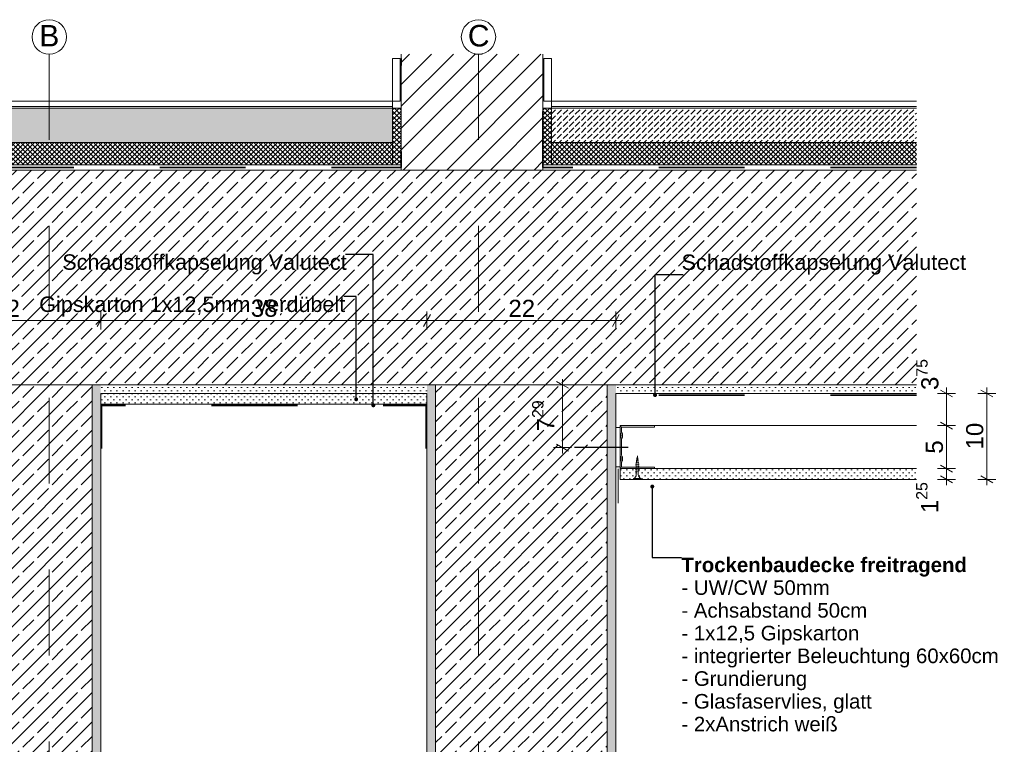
# Model space of a CAD drawing. Header units: metres. Extents: x 0 to 114, y 1 to 7.
# Tile 12 of 50: x 3.518 to 4.665, y 1.947 to 2.79. Entities that reach past the tile are written whole.
import ezdxf

# ---------------------------------------------------------------- set-up
doc = ezdxf.new("R2010")
doc.units = ezdxf.units.M
doc.header["$MEASUREMENT"] = 0
for name, pattern in [('Achse', [0.04, 0.02, -0.01, 0, -0.01]), ('Strichlinie eng', [0.023, 0.015, -0.008]), ('Wipeout_Contour', [1, 0, -1])]:
    doc.linetypes.add(name, pattern=pattern)
for name, color, linetype in [('152 - Bemaßung_ Beschriftung.Ausbau', 7, 'Continuous'), ('301 - Elemente.Linie', 7, 'Continuous'), ('603 - Struktur.Bodenplatte_ Decke Roh', 7, 'Continuous'), ('605 - Struktur.Wand Innen', 7, 'Continuous'), ('608 - Struktur.Träger', 7, 'Continuous'), ('650 - Abdeckung.Fußboden Aufbau', 7, 'Continuous'), ('653 - Abdeckung.TB Verkofferung', 7, 'Continuous'), ('Neubau_301 - Elemente.Linie', 7, 'Continuous'), ('Neubau_651 - Abdeckung.Decke abgehängt_ bekleidet', 7, 'Continuous'), ('Neubau_653 - Abdeckung.TB Verkofferung', 7, 'Continuous'), ('Neubau_660 - Unterkonstruktion.Trockenbau', 7, 'Continuous')]:
    doc.layers.add(name, color=color, linetype=linetype)
doc.styles.add('ERSTELLTER_STIL_1', font='txt')
doc.styles.add('ERSTELLTER_STIL_2', font='txt')
doc.dimstyles.new('ERSTELLTER_STIL__1', dxfattribs={"dimtxt": 0.02, "dimasz": 0.01064, "dimexe": 0.18, "dimexo": 0.0625, "dimgap": 0, "dimtad": 1, "dimtih": 1, "dimtoh": 1, "dimzin": 0, "dimdsep": 46, "dimtxsty": 'ERSTELLTER_STIL_1', "dimblk": 'ARROWHEAD_2', "dimblk1": 'ARROWHEAD_2', "dimblk2": 'ARROWHEAD_2', "dimcen": 0.09, "dimse1": 1, "dimse2": 1, "dimclrd": 7, "dimclre": 7, "dimclrt": 7, "dimazin": 0, "dimtfac": 1, "dimtdec": 4, "dimtmove": 0, "dimatfit": 3, "dimfxl": 1, "dimtolj": 1, "dimtzin": 0, "dimarcsym": 0})
doc.dimstyles.new('ERSTELLTER_STIL__2', dxfattribs={"dimtxt": 0.02, "dimasz": 0.01064, "dimexe": 0.18, "dimexo": 0.0625, "dimgap": 0, "dimtad": 1, "dimzin": 0, "dimdsep": 46, "dimtxsty": 'ERSTELLTER_STIL_1', "dimblk": 'ARROWHEAD_2', "dimblk1": 'ARROWHEAD_2', "dimblk2": 'ARROWHEAD_2', "dimcen": 0.09, "dimse1": 1, "dimse2": 1, "dimclrd": 7, "dimclre": 7, "dimclrt": 7, "dimazin": 0, "dimtfac": 1, "dimtdec": 4, "dimtmove": 0, "dimatfit": 3, "dimfxl": 1, "dimtolj": 1, "dimtzin": 0, "dimarcsym": 0})
doc.dimstyles.new('ERSTELLTER_STIL__3', dxfattribs={"dimtxt": 0.18, "dimasz": 0.00912, "dimexe": 0.18, "dimexo": 0.0625, "dimgap": 0, "dimtad": 0, "dimtih": 1, "dimtoh": 1, "dimdec": 4, "dimzin": 0, "dimdsep": 46, "dimcen": 0.09, "dimadec": 0, "dimazin": 0, "dimtfac": 1, "dimtdec": 4, "dimtmove": 0, "dimatfit": 3, "dimldrblk": 'ARROWHEAD_11', "dimfxl": 1, "dimtolj": 1, "dimtzin": 0, "dimarcsym": 0})
pattern_1 = [(45, (0, 0), (-0.002828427, 0.002828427), []), (135, (0, 0), (0.002828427, 0.002828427), [])]
pattern_2 = [(45, (0, 0), (-0.003535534, 0.003535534), [0, -0.005])]
pattern_3 = [(45, (0, 0), (-0.01697056, 0.01697056), []), (45, (-0.008485, 0.008485), (-0.01697056, 0.01697056), [0.018, -0.006])]
pattern_4 = [(45, (0, 0), (-0.007071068, 0.007071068), [0.0075, -0.0025]), (45, (3e-18, 0.007071), (-0.007071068, 0.007071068), [0.0075, -0.0025])]

# ---------------------------------------------------------------- blocks, each defined once
blk = doc.blocks.new('*D52')
at = {"layer": '152 - Bemaßung_ Beschriftung.Ausbau', "color": 7, "linetype": 'Continuous', "lineweight": 5}
for p, q in [((3.3961, 2.447), (3.388, 2.433)), ((3.3921, 2.4295), (3.3921, 2.4505)), ((3.6161, 2.447), (3.608, 2.433)), ((3.6121, 2.4295), (3.6121, 2.4505)), ((3.3852, 2.44), (3.3921, 2.44)), ((3.3921, 2.44), (3.6121, 2.44))]:
    blk.add_line(p, q, dxfattribs=at)
at = {"color": 254, "linetype": 'Wipeout_Contour', "lineweight": 0, "ltscale": 17.214507}
blk.add_wipeout([(3.4831, 2.4403), (3.521, 2.4403), (3.521, 2.4677), (3.4831, 2.4677)], dxfattribs=at).dxf.layer = '152 - Bemaßung_ Beschriftung.Ausbau'
at = {"layer": '152 - Bemaßung_ Beschriftung.Ausbau', "color": 7, "lineweight": 5, "insert": (3.4869, 2.444), "char_height": 0.02, "attachment_point": 7, "style": 'ERSTELLTER_STIL_1'}
blk.add_mtext('\\A1;{\\pql;\\fArial|b0|i0|c0|p38;22}', dxfattribs=at)
blk = doc.blocks.new('ARROWHEAD_2')
at = {"color": 0, "linetype": 'Continuous', "lineweight": 0}
for p, q in [((0, 0), (-1, 0)), ((-0.38, -0.66), (0.38, 0.66))]:
    blk.add_line(p, q, dxfattribs=at)
blk = doc.blocks.new('*D53')
at = {"layer": '152 - Bemaßung_ Beschriftung.Ausbau', "color": 7, "linetype": 'Continuous', "lineweight": 5}
for p, q in [((3.6161, 2.447), (3.608, 2.433)), ((3.6121, 2.4295), (3.6121, 2.4505)), ((3.9961, 2.447), (3.988, 2.433)), ((3.9921, 2.4295), (3.9921, 2.4505)), ((3.6121, 2.44), (3.9921, 2.44))]:
    blk.add_line(p, q, dxfattribs=at)
at = {"color": 254, "linetype": 'Wipeout_Contour', "lineweight": 0, "ltscale": 18.204672}
blk.add_wipeout([(3.7831, 2.4403), (3.821, 2.4403), (3.821, 2.4677), (3.7831, 2.4677)], dxfattribs=at).dxf.layer = '152 - Bemaßung_ Beschriftung.Ausbau'
at = {"layer": '152 - Bemaßung_ Beschriftung.Ausbau', "color": 7, "lineweight": 5, "insert": (3.7869, 2.444), "char_height": 0.02, "attachment_point": 7, "style": 'ERSTELLTER_STIL_1'}
blk.add_mtext('\\A1;{\\pql;\\fArial|b0|i0|c0|p38;38}', dxfattribs=at)
blk = doc.blocks.new('*D54')
at = {"layer": '152 - Bemaßung_ Beschriftung.Ausbau', "color": 7, "linetype": 'Continuous', "lineweight": 5}
for p, q in [((3.9961, 2.447), (3.988, 2.433)), ((3.9921, 2.4295), (3.9921, 2.4505)), ((4.208, 2.433), (4.2161, 2.447)), ((4.2121, 2.4295), (4.2121, 2.4505)), ((3.9921, 2.44), (4.2121, 2.44)), ((4.2121, 2.44), (4.2189, 2.44))]:
    blk.add_line(p, q, dxfattribs=at)
at = {"color": 254, "linetype": 'Wipeout_Contour', "lineweight": 0, "ltscale": 19.218759}
blk.add_wipeout([(4.0831, 2.4403), (4.121, 2.4403), (4.121, 2.4677), (4.0831, 2.4677)], dxfattribs=at).dxf.layer = '152 - Bemaßung_ Beschriftung.Ausbau'
at = {"layer": '152 - Bemaßung_ Beschriftung.Ausbau', "color": 7, "lineweight": 5, "insert": (4.0869, 2.444), "char_height": 0.02, "attachment_point": 7, "style": 'ERSTELLTER_STIL_1'}
blk.add_mtext('\\A1;{\\pql;\\fArial|b0|i0|c0|p38;22}', dxfattribs=at)
blk = doc.blocks.new('*D55')
at = {"layer": '152 - Bemaßung_ Beschriftung.Ausbau', "color": 7, "linetype": 'Continuous', "lineweight": 5}
for p, q in [((4.5903, 2.2715), (4.6043, 2.2635)), ((4.6078, 2.2675), (4.5868, 2.2675)), ((4.5973, 2.255), (4.5973, 2.2675)), ((4.6078, 2.255), (4.5868, 2.255)), ((4.5903, 2.259), (4.6043, 2.251)), ((4.5973, 2.2482), (4.5973, 2.255))]:
    blk.add_line(p, q, dxfattribs=at)
at = {"layer": '152 - Bemaßung_ Beschriftung.Ausbau', "color": 7, "lineweight": 5, "insert": (4.5935, 2.2157), "char_height": 0.02, "attachment_point": 7, "rotation": 90, "style": 'ERSTELLTER_STIL_1'}
blk.add_mtext('\\A1;{\\pql;\\fArial|b0|i0|c0|p38;1\\fArial|b0|i0|c0|p38;\\A1{\\H.66x;\\S25^  ;}}', dxfattribs=at)
blk = doc.blocks.new('*D56')
at = {"layer": '152 - Bemaßung_ Beschriftung.Ausbau', "color": 7, "linetype": 'Continuous', "lineweight": 5}
for p, q in [((4.6078, 2.3175), (4.5868, 2.3175)), ((4.5903, 2.3215), (4.6043, 2.3135)), ((4.5973, 2.2675), (4.5973, 2.3175)), ((4.5903, 2.2715), (4.6043, 2.2635)), ((4.6078, 2.2675), (4.5868, 2.2675))]:
    blk.add_line(p, q, dxfattribs=at)
at = {"layer": '152 - Bemaßung_ Beschriftung.Ausbau', "color": 7, "lineweight": 5, "insert": (4.5933, 2.2849), "char_height": 0.02, "attachment_point": 7, "rotation": 90, "style": 'ERSTELLTER_STIL_1'}
blk.add_mtext('\\A1;{\\pql;\\fArial|b0|i0|c0|p38;5}', dxfattribs=at)
blk = doc.blocks.new('*D57')
at = {"layer": '152 - Bemaßung_ Beschriftung.Ausbau', "color": 7, "linetype": 'Continuous', "lineweight": 5}
for p, q in [((4.6078, 2.355), (4.5868, 2.355)), ((4.6043, 2.351), (4.5903, 2.359)), ((4.5973, 2.355), (4.5973, 2.3618)), ((4.5973, 2.3175), (4.5973, 2.355)), ((4.6078, 2.3175), (4.5868, 2.3175)), ((4.5903, 2.3215), (4.6043, 2.3135))]:
    blk.add_line(p, q, dxfattribs=at)
at = {"layer": '152 - Bemaßung_ Beschriftung.Ausbau', "color": 7, "lineweight": 5, "insert": (4.5936, 2.359), "char_height": 0.02, "attachment_point": 7, "rotation": 90, "style": 'ERSTELLTER_STIL_1'}
blk.add_mtext('\\A1;{\\pql;\\fArial|b0|i0|c0|p38;3\\fArial|b0|i0|c0|p38;\\A1{\\H.66x;\\S75^  ;}}', dxfattribs=at)
blk = doc.blocks.new('*D58')
at = {"layer": '152 - Bemaßung_ Beschriftung.Ausbau', "color": 7, "linetype": 'Continuous', "lineweight": 5}
for p, q in [((4.6548, 2.355), (4.6338, 2.355)), ((4.6513, 2.351), (4.6373, 2.359)), ((4.6443, 2.355), (4.6443, 2.3618)), ((4.6443, 2.255), (4.6443, 2.355)), ((4.6548, 2.255), (4.6338, 2.255)), ((4.6373, 2.259), (4.6513, 2.251)), ((4.6443, 2.2482), (4.6443, 2.255))]:
    blk.add_line(p, q, dxfattribs=at)
at = {"layer": '152 - Bemaßung_ Beschriftung.Ausbau', "color": 7, "lineweight": 5, "insert": (4.6403, 2.2898), "char_height": 0.02, "attachment_point": 7, "rotation": 90, "style": 'ERSTELLTER_STIL_1'}
blk.add_mtext('\\A1;{\\pql;\\fArial|b0|i0|c0|p38;10}', dxfattribs=at)
blk = doc.blocks.new('*D59')
at = {"layer": '152 - Bemaßung_ Beschriftung.Ausbau', "color": 7, "linetype": 'Continuous', "lineweight": 5}
for p, q in [((4.1605, 2.365), (4.1395, 2.365)), ((4.157, 2.361), (4.143, 2.369)), ((4.15, 2.365), (4.15, 2.3718)), ((4.15, 2.2921), (4.15, 2.365)), ((4.143, 2.2961), (4.157, 2.288)), ((4.1605, 2.2921), (4.1395, 2.2921)), ((4.15, 2.2852), (4.15, 2.2921))]:
    blk.add_line(p, q, dxfattribs=at)
at = {"layer": '152 - Bemaßung_ Beschriftung.Ausbau', "color": 7, "lineweight": 5, "insert": (4.1462, 2.3109), "char_height": 0.02, "attachment_point": 7, "rotation": 90, "style": 'ERSTELLTER_STIL_1'}
blk.add_mtext('\\A1;{\\pql;\\fArial|b0|i0|c0|p38;7\\fArial|b0|i0|c0|p38;\\A1{\\H.66x;\\S29^  ;}}', dxfattribs=at)
blk = doc.blocks.new('ARROWHEAD_11')
at = {"color": 0, "linetype": 'Continuous', "lineweight": 0}
blk.add_line((0, 0), (-1, 0), dxfattribs=at)
at = {"color": 0, "linetype": 'Continuous', "lineweight": 0, "const_width": 0.25, "flags": 128}
blk.add_lwpolyline([(-0.125, 0, 1), (0.125, 0, 1)], format="xyb", close=True, dxfattribs=at)

msp = doc.modelspace()

# ---------------------------------------------------------------- hatches: boundary and pattern name
at = {"layer": '650 - Abdeckung.Fußboden Aufbau', "linetype": 'Continuous', "lineweight": 5}
h = msp.add_hatch(dxfattribs=at)
h.set_pattern_fill('Beton__unbewehrt_0002', color=1, style=0, pattern_type=2)
h.set_pattern_definition(pattern_4)
h.paths.add_polyline_path([(3.9521, 2.687), (3.9521, 2.647), (2.4808, 2.647), (2.4808, 2.687)])
h = msp.add_hatch(dxfattribs=at)
h.set_pattern_fill('Dämmung__hart_2_0002', color=1, style=0, pattern_type=2)
h.set_pattern_definition(pattern_1)
h.paths.add_polyline_path([(3.9621, 2.621), (3.9521, 2.621), (3.9521, 2.687), (3.9621, 2.687)])
h = msp.add_hatch(dxfattribs=at)
h.set_pattern_fill('Dämmung__hart_2_0002', color=1, style=0, pattern_type=2)
h.set_pattern_definition(pattern_1)
h.paths.add_polyline_path([(4.1271, 2.621), (4.1371, 2.621), (4.1371, 2.687), (4.1271, 2.687)])
h = msp.add_hatch(dxfattribs=at)
h.set_pattern_fill('Beton__unbewehrt_0002', color=1, style=0, pattern_type=2)
h.set_pattern_definition(pattern_4)
h.paths.add_polyline_path([(4.1371, 2.687), (4.1371, 2.647), (4.5621, 2.647), (4.5621, 2.687)])
h = msp.add_hatch(dxfattribs=at)
h.set_pattern_fill('Dämmung__hart_2_0002', color=1, style=0, pattern_type=2)
h.set_pattern_definition(pattern_1)
h.paths.add_polyline_path([(3.9521, 2.647), (3.9521, 2.621), (2.4808, 2.621), (2.4808, 2.647)])
h = msp.add_hatch(dxfattribs=at)
h.set_pattern_fill('Dämmung__hart_2_0002', color=1, style=0, pattern_type=2)
h.set_pattern_definition(pattern_1)
h.paths.add_polyline_path([(4.1371, 2.647), (4.1371, 2.621), (4.5621, 2.621), (4.5621, 2.647)])
at = {"layer": 'Neubau_651 - Abdeckung.Decke abgehängt_ bekleidet', "linetype": 'Continuous', "lineweight": 5}
h = msp.add_hatch(dxfattribs=at)
h.set_pattern_fill('Gips_0002', style=0, pattern_type=2)
h.set_pattern_definition(pattern_2)
h.paths.add_polyline_path([(4.5621, 2.2675), (4.2171, 2.2675), (4.2171, 2.255), (4.5621, 2.255)])
at = {"layer": 'Neubau_653 - Abdeckung.TB Verkofferung', "linetype": 'Continuous', "lineweight": 5}
h = msp.add_hatch(dxfattribs=at)
h.set_pattern_fill('Gips_0002', style=0, pattern_type=2)
h.set_pattern_definition(pattern_2)
h.paths.add_polyline_path([(3.6121, 2.3425), (3.9921, 2.3425), (3.9921, 2.355), (3.6121, 2.355)])

# ---------------------------------------------------------------- linework, layer by layer
at = {"layer": '301 - Elemente.Linie', "color": 92, "linetype": 'Strichlinie eng', "lineweight": 35, "true_color": 0x00be00, "flags": 128}
for points in [[(4.5621, 2.3531), (4.2135, 2.3531), (4.2135, 2.3031)], [(3.9911, 2.2911), (3.9911, 2.3411), (3.613, 2.3411), (3.613, 2.2911)]]:
    msp.add_lwpolyline(points, dxfattribs=at)
at = {"layer": '301 - Elemente.Linie', "color": 160, "linetype": 'Continuous', "lineweight": 9, "true_color": 0x3232ff}
msp.add_circle((3.5521, 2.77), 0.02, dxfattribs=at)
at = {"layer": '603 - Struktur.Bodenplatte_ Decke Roh', "color": 7, "linetype": 'Continuous', "lineweight": 5}
for p, q in [((3.9921, 2.355), (3.6121, 2.355)), ((4.5621, 2.355), (4.2121, 2.355))]:
    msp.add_line(p, q, dxfattribs=at)
at = {"layer": '605 - Struktur.Wand Innen', "color": 1, "linetype": 'Continuous', "lineweight": 13, "flags": 128}
for points in [[(3.9521, 2.695), (3.9521, 2.647)], [(4.1371, 2.695), (4.1371, 2.647)]]:
    msp.add_lwpolyline(points, dxfattribs=at)
at = {"layer": '608 - Struktur.Träger', "color": 7, "linetype": 'Continuous', "lineweight": 5}
for p, q in [((3.6121, 2.355), (3.6121, 1.705)), ((3.9921, 2.355), (3.9921, 1.715)), ((4.2121, 2.355), (4.2121, 2.2945)), ((4.2121, 2.255), (4.2121, 1.705))]:
    msp.add_line(p, q, dxfattribs=at)
at = {"layer": '608 - Struktur.Träger', "color": 7, "linetype": 'Continuous', "lineweight": 5, "flags": 128}
msp.add_lwpolyline([(4.2121, 2.2945), (4.2121, 2.2675), (4.2121, 2.255)], dxfattribs=at)
at = {"layer": '650 - Abdeckung.Fußboden Aufbau', "color": 1, "linetype": 'Continuous', "lineweight": 13}
for p, q in [((2.4808, 2.695), (3.9521, 2.695)), ((4.5621, 2.695), (4.1371, 2.695)), ((2.4808, 2.689), (3.9521, 2.689)), ((2.4808, 2.687), (3.9521, 2.687)), ((4.5621, 2.689), (4.1371, 2.689)), ((4.5621, 2.687), (4.1371, 2.687)), ((2.4808, 2.647), (3.9521, 2.647)), ((4.5621, 2.647), (4.1371, 2.647))]:
    msp.add_line(p, q, dxfattribs=at)
at = {"layer": '650 - Abdeckung.Fußboden Aufbau', "color": 1, "linetype": 'Continuous', "lineweight": 9, "flags": 128}
for points in [[(3.9621, 2.621), (3.9521, 2.621), (3.9521, 2.687), (3.9621, 2.687)], [(4.1271, 2.621), (4.1371, 2.621), (4.1371, 2.687), (4.1271, 2.687)]]:
    msp.add_lwpolyline(points, close=True, dxfattribs=at)
at = {"layer": '653 - Abdeckung.TB Verkofferung', "color": 1, "linetype": 'Continuous', "lineweight": 13}
msp.add_line((4.2146, 2.2271), (4.2146, 2.2671), dxfattribs=at)
at = {"layer": 'Neubau_651 - Abdeckung.Decke abgehängt_ bekleidet', "color": 1, "linetype": 'Continuous', "lineweight": 5}
for p, q in [((4.5621, 2.3175), (4.2171, 2.3175)), ((4.2171, 2.3175), (4.2171, 2.255)), ((4.5621, 2.2675), (4.2171, 2.2675)), ((4.5621, 2.255), (4.2171, 2.255))]:
    msp.add_line(p, q, dxfattribs=at)
at = {"layer": 'Neubau_653 - Abdeckung.TB Verkofferung', "color": 1, "linetype": 'Continuous', "lineweight": 9, "flags": 128}
msp.add_lwpolyline([(3.6121, 2.3425), (3.9921, 2.3425), (3.9921, 2.355), (3.6121, 2.355)], close=True, dxfattribs=at)
at = {"layer": 'Neubau_660 - Unterkonstruktion.Trockenbau', "color": 1, "linetype": 'Continuous', "lineweight": 5}
for p, q in [((4.2391, 2.2728), (4.2351, 2.2718)), ((4.2387, 2.2752), (4.2353, 2.2744)), ((4.2383, 2.2774), (4.2357, 2.2769)), ((4.238, 2.2796), (4.2362, 2.2794)), ((4.2391, 2.2702), (4.2351, 2.2692)), ((4.2391, 2.2676), (4.2351, 2.2666)), ((4.2391, 2.265), (4.2351, 2.264)), ((4.2413, 2.256), (4.2328, 2.256))]:
    msp.add_line(p, q, dxfattribs=at)
at = {"layer": 'Neubau_660 - Unterkonstruktion.Trockenbau', "color": 1, "linetype": 'Continuous', "lineweight": 5, "flags": 128}
for points in [[(4.2571, 2.2675), (4.2191, 2.2675, -0.414214), (4.2171, 2.2695), (4.2171, 2.275, -0.156603), (4.2177, 2.2771, 0.156603), (4.2181, 2.2781), (4.2181, 2.2799, 0.156603), (4.2177, 2.2809, -0.156603), (4.2171, 2.283), (4.2171, 2.302, -0.156603), (4.2177, 2.3041, 0.156603), (4.2181, 2.3051), (4.2181, 2.3069, 0.156603), (4.2177, 2.3079, -0.156603), (4.2171, 2.31), (4.2171, 2.3155, -0.414214), (4.2191, 2.3175), (4.2571, 2.3175), (4.2571, 2.3157), (4.2191, 2.3157, 0.414214), (4.2188, 2.3155), (4.2188, 2.31, 0.156603), (4.2192, 2.309, -0.156603), (4.2198, 2.3069), (4.2198, 2.3051, -0.156603), (4.2192, 2.303, 0.156603), (4.2188, 2.302), (4.2188, 2.283, 0.156603), (4.2192, 2.282, -0.156603), (4.2198, 2.2799), (4.2198, 2.2781, -0.156603), (4.2192, 2.276, 0.156603), (4.2188, 2.275), (4.2188, 2.2695, 0.414214), (4.2191, 2.2692), (4.2571, 2.2692)], [(4.2359, 2.2731), (4.2359, 2.2605, -0.304192), (4.2328, 2.256), (4.2328, 2.255), (4.2413, 2.255), (4.2413, 2.256, -0.304191), (4.2382, 2.2605), (4.2382, 2.2731), (4.2371, 2.2822)]]:
    msp.add_lwpolyline(points, format="xyb", close=True, dxfattribs=at)
msp.add_lwpolyline([(4.2171, 2.3155), (4.2121, 2.3155), (4.2121, 2.2695), (4.2171, 2.2695)], close=True, dxfattribs=at)

# ---------------------------------------------------------------- texts
at = {"layer": '152 - Bemaßung_ Beschriftung.Ausbau', "color": 160, "linetype": 'Continuous', "lineweight": 9, "true_color": 0x3232ff, "char_height": 0.025, "attachment_point": 4, "style": 'ERSTELLTER_STIL_1'}
for s, insert in [('\\A1;{\\pql;\\fArial|b0|i0|c0|p38;B}', (3.5406, 2.7714)), ('\\A1;{\\pql;\\fArial|b0|i0|c0|p38;C}', (4.0397, 2.7712))]:
    msp.add_mtext(s, dxfattribs=dict(at, insert=insert))
at = {"layer": '152 - Bemaßung_ Beschriftung.Ausbau', "color": 7, "linetype": 'Continuous', "lineweight": 9, "insert": (4.2884, 2.164), "char_height": 0.017, "attachment_point": 1, "line_spacing_factor": 0.934166, "style": 'ERSTELLTER_STIL_2'}
msp.add_mtext('\\A1;{\\pql;\\fArial|b1|i0|c0|p38;Trockenbaudecke freitragend\\P\\pql;\\fArial|b0|i0|c0|p38;- UW/CW 50mm\\P\\pql;\\fArial|b0|i0|c0|p38;- \\fArial|b0|i0|c0|p38;Achsabstand \\fArial|b0|i0|c0|p38;50cm\\P\\pql;\\fArial|b0|i0|c0|p38;- 1x12,5 Gipskarton\\P\\pql;\\fArial|b0|i0|c0|p38;- integrierter Beleuchtung 60x60cm\\P\\pql;\\fArial|b0|i0|c0|p38;- Grundierung\\P\\pql;\\fArial|b0|i0|c0|p38;- Glasfaservlies, glatt\\P\\pql;\\fArial|b0|i0|c0|p38;- 2xAnstrich weiß}', dxfattribs=at)

# ---------------------------------------------------------------- dimensions: what is measured, and where the dimension line sits
at = {"layer": '152 - Bemaßung_ Beschriftung.Ausbau', "color": 7, "linetype": 'Continuous', "lineweight": 5}
for base, p1, p2, picture, middle in [((4.5973, 2.3175), (4.5621, 2.2675), (4.5621, 2.3175), '*D56', (4.5833, 2.2925)), ((4.5973, 2.2675), (4.5621, 2.255), (4.5621, 2.2675), '*D55', (4.5833, 2.258))]:
    dim = msp.add_linear_dim(base=base, p1=p1, p2=p2, angle=90, dimstyle='ERSTELLTER_STIL__2', dxfattribs=at)
    dim.commit()
    dim.dimension.update_dxf_attribs({"geometry": picture, "text_midpoint": middle, "dimtype": 160, "text_rotation": 90})

# ---------------------------------------------------------------- leaders
at = {"layer": '152 - Bemaßung_ Beschriftung.Ausbau', "color": 7, "linetype": 'Continuous', "lineweight": 9, "annotation_type": 0, "has_hookline": 1, "hookline_direction": 0, "text_width": 0.367}
msp.add_leader([(4.2545, 2.2466), (4.2545, 2.164), (4.2884, 2.164)], dimstyle='ERSTELLTER_STIL__3', dxfattribs=at)

# ---------------------------------------------------------------- wipeouts: each hides what was drawn before it
at = {"color": 254, "linetype": 'Wipeout_Contour', "lineweight": 0, "ltscale": 16.28621}
msp.add_wipeout([(3.4021, 1.715), (3.6021, 1.715), (3.6021, 2.365), (3.4021, 2.365)], dxfattribs=at).dxf.layer = '608 - Struktur.Träger'
at = {"color": 254, "linetype": 'Wipeout_Contour', "lineweight": 0, "ltscale": 22.581405}
msp.add_wipeout([(4.0021, 1.715), (4.1271, 1.715), (4.2021, 1.715), (4.2021, 2.365), (4.0021, 2.365)], dxfattribs=at).dxf.layer = '608 - Struktur.Träger'

# ---------------------------------------------------------------- next in the draw order: hatches: boundary and pattern name
at = {"layer": '608 - Struktur.Träger', "linetype": 'Continuous', "lineweight": 5}
h = msp.add_hatch(dxfattribs=at)
h.set_pattern_fill('Beton__Stahlbeton_0002', style=0, pattern_type=2)
h.set_pattern_definition(pattern_3)
h.paths.add_polyline_path([(3.4021, 1.715), (3.6021, 1.715), (3.6021, 2.365), (3.4021, 2.365)])
h = msp.add_hatch(dxfattribs=at)
h.set_pattern_fill('Gips_0002', style=0, pattern_type=2)
h.set_pattern_definition(pattern_2)
h.paths.add_polyline_path([(3.6021, 1.705), (3.6121, 1.705), (3.6121, 2.365), (3.6021, 2.365), (3.6021, 1.715)])
h = msp.add_hatch(dxfattribs=at)
h.set_pattern_fill('Gips_0002', style=0, pattern_type=2)
h.set_pattern_definition(pattern_2)
h.paths.add_polyline_path([(4.0021, 2.365), (3.9921, 2.365), (3.9921, 1.715), (4.0021, 1.715)])
h = msp.add_hatch(dxfattribs=at)
h.set_pattern_fill('Beton__Stahlbeton_0002', style=0, pattern_type=2)
h.set_pattern_definition(pattern_3)
h.paths.add_polyline_path([(4.0021, 1.715), (4.1271, 1.715), (4.2021, 1.715), (4.2021, 2.365), (4.0021, 2.365)])
h = msp.add_hatch(dxfattribs=at)
h.set_pattern_fill('Gips_0002', style=0, pattern_type=2)
h.set_pattern_definition(pattern_2)
h.paths.add_polyline_path([(4.2021, 2.365), (4.2021, 1.715), (4.2021, 1.705), (4.2121, 1.705), (4.2121, 2.365)])

# ---------------------------------------------------------------- next in the draw order: linework, layer by layer
at = {"layer": 'Neubau_301 - Elemente.Linie', "color": 1, "linetype": 'Continuous', "lineweight": 25, "flags": 128}
msp.add_lwpolyline([(4.2265, 2.2921), (4.1641, 2.2921)], dxfattribs=at)

# ---------------------------------------------------------------- next in the draw order: wipeouts: each hides what was drawn before it
at = {"color": 254, "linetype": 'Wipeout_Contour', "lineweight": 0, "ltscale": 34.706763}
msp.add_wipeout([(4.5621, 2.615), (2.9026, 2.615), (2.9026, 2.365), (3.3921, 2.365), (3.6121, 2.365), (3.9921, 2.365), (4.2121, 2.365), (4.5621, 2.365)], dxfattribs=at).dxf.layer = '603 - Struktur.Bodenplatte_ Decke Roh'

# ---------------------------------------------------------------- next in the draw order: hatches: boundary and pattern name
at = {"layer": '603 - Struktur.Bodenplatte_ Decke Roh', "linetype": 'Continuous', "lineweight": 5}
h = msp.add_hatch(dxfattribs=at)
h.set_pattern_fill('Beton__Stahlbeton_0002', style=0, pattern_type=2)
h.set_pattern_definition(pattern_3)
h.paths.add_polyline_path([(4.5621, 2.615), (2.9026, 2.615), (2.9026, 2.365), (3.3921, 2.365), (3.6121, 2.365), (3.9921, 2.365), (4.2121, 2.365), (4.5621, 2.365)])
h = msp.add_hatch(dxfattribs=at)
h.set_pattern_fill('Gips_0002', style=0, pattern_type=2)
h.set_pattern_definition(pattern_2)
h.paths.add_polyline_path([(3.9921, 2.365), (3.6121, 2.365), (3.6121, 2.355), (3.9921, 2.355)])
h = msp.add_hatch(dxfattribs=at)
h.set_pattern_fill('Gips_0002', style=0, pattern_type=2)
h.set_pattern_definition(pattern_2)
h.paths.add_polyline_path([(4.2121, 2.365), (4.2121, 2.355), (4.5621, 2.355), (4.5621, 2.365)])

# ---------------------------------------------------------------- next in the draw order: linework, layer by layer
at = {"layer": '301 - Elemente.Linie', "color": 160, "linetype": 'Achse', "lineweight": 9, "true_color": 0x3232ff}
msp.add_line((3.5521, 2.75), (3.5521, 1.35), dxfattribs=at)
at = {"layer": '603 - Struktur.Bodenplatte_ Decke Roh', "color": 7, "linetype": 'Continuous', "lineweight": 13, "flags": 128}
msp.add_lwpolyline([(4.5621, 2.365), (4.2121, 2.365), (4.2021, 2.365), (4.0021, 2.365), (3.9921, 2.365), (3.6121, 2.365), (3.6021, 2.365), (3.4021, 2.365), (3.3921, 2.365), (2.9026, 2.365)], dxfattribs=at)
at = {"layer": '608 - Struktur.Träger', "color": 7, "linetype": 'Continuous', "lineweight": 13}
for p, q in [((3.6021, 2.365), (3.6021, 1.715)), ((4.0021, 2.365), (4.0021, 1.715)), ((4.2021, 2.365), (4.2021, 1.715))]:
    msp.add_line(p, q, dxfattribs=at)

# ---------------------------------------------------------------- next in the draw order: texts
at = {"layer": '152 - Bemaßung_ Beschriftung.Ausbau', "color": 7, "linetype": 'Continuous', "lineweight": 9, "char_height": 0.018, "style": 'ERSTELLTER_STIL_1'}
for s, insert, attachment_point in [('\\A1;{\\pql;\\fArial|b0|i0|c0|p38;Schadstoffkapselung\\fArial|b0|i0|c0|p38; \\fArial|b0|i0|c0|p38;Valutect}', (3.5673, 2.5169), 1), ('\\A1;{\\pqr;\\fArial|b0|i0|c0|p38;Schadstoffkapselung\\fArial|b0|i0|c0|p38; \\fArial|b0|i0|c0|p38;Valutect}', (4.6199, 2.4933), 9)]:
    msp.add_mtext(s, dxfattribs=dict(at, insert=insert, attachment_point=attachment_point))

# ---------------------------------------------------------------- next in the draw order: dimensions: what is measured, and where the dimension line sits
at = {"layer": '152 - Bemaßung_ Beschriftung.Ausbau', "color": 7, "linetype": 'Continuous', "lineweight": 5}
for base, p1, picture, middle in [((4.5973, 2.355), (4.5621, 2.3175), '*D57', (4.5833, 2.4013)), ((4.6443, 2.355), (4.5621, 2.255), '*D58', (4.6303, 2.3051))]:
    dim = msp.add_linear_dim(base=base, p1=p1, p2=(4.5621, 2.355), angle=90, dimstyle='ERSTELLTER_STIL__2', dxfattribs=at)
    dim.commit()
    dim.dimension.update_dxf_attribs({"geometry": picture, "text_midpoint": middle, "dimtype": 160, "text_rotation": 90})

# ---------------------------------------------------------------- next in the draw order: leaders
at = {"layer": '152 - Bemaßung_ Beschriftung.Ausbau', "color": 7, "linetype": 'Continuous', "lineweight": 9, "annotation_type": 0, "has_hookline": 1, "hookline_direction": 0, "text_width": 0.3297}
msp.add_leader([(4.2577, 2.3531), (4.2577, 2.4933), (4.2903, 2.4933)], dimstyle='ERSTELLTER_STIL__3', dxfattribs=at)

# ---------------------------------------------------------------- next in the draw order: dimensions: what is measured, and where the dimension line sits
at = {"layer": '152 - Bemaßung_ Beschriftung.Ausbau', "color": 7, "linetype": 'Continuous', "lineweight": 5}
dim = msp.add_linear_dim(base=(3.6121, 2.44), p1=(3.3921, 2.355), p2=(3.6121, 2.355), dimstyle='ERSTELLTER_STIL__1', dxfattribs=at)
dim.commit()
dim.dimension.update_dxf_attribs({"geometry": '*D52', "text_midpoint": (3.5021, 2.454), "dimtype": 160})

# ---------------------------------------------------------------- next in the draw order: wipeouts: each hides what was drawn before it
at = {"color": 254, "linetype": 'Wipeout_Contour', "lineweight": 0, "ltscale": 19.48979}
msp.add_wipeout([(4.1271, 2.615), (4.1271, 2.75), (3.9621, 2.75), (3.9621, 2.615)], dxfattribs=at).dxf.layer = '605 - Struktur.Wand Innen'

# ---------------------------------------------------------------- next in the draw order: hatches: boundary and pattern name
at = {"layer": '605 - Struktur.Wand Innen', "linetype": 'Continuous', "lineweight": 5}
h = msp.add_hatch(dxfattribs=at)
h.set_pattern_fill('MW_Ziegel_0002', style=0, pattern_type=2)
h.set_pattern_definition([(45, (0, 0), (-0.01272792, 0.01272792), [])])
h.paths.add_polyline_path([(4.1271, 2.615), (4.1271, 2.75), (3.9621, 2.75), (3.9621, 2.615)])

# ---------------------------------------------------------------- next in the draw order: linework, layer by layer
at = {"layer": '301 - Elemente.Linie', "color": 160, "linetype": 'Achse', "lineweight": 9, "true_color": 0x3232ff}
msp.add_line((4.0521, 2.75), (4.0521, 1.35), dxfattribs=at)
at = {"layer": '301 - Elemente.Linie', "color": 92, "linetype": 'Strichlinie eng', "lineweight": 35, "true_color": 0x00be00, "flags": 128}
for points in [[(2.4808, 2.618), (3.9621, 2.618), (3.9621, 2.745)], [(4.5621, 2.618), (4.1271, 2.618), (4.1271, 2.745)]]:
    msp.add_lwpolyline(points, dxfattribs=at)
at = {"layer": '301 - Elemente.Linie', "color": 1, "linetype": 'Continuous', "lineweight": 13, "flags": 128}
for points in [[(3.961, 2.695), (3.9521, 2.695), (3.9521, 2.745), (3.961, 2.745)], [(4.1282, 2.695), (4.1371, 2.695), (4.1371, 2.745), (4.1282, 2.745)]]:
    msp.add_lwpolyline(points, close=True, dxfattribs=at)
at = {"layer": '301 - Elemente.Linie', "color": 160, "linetype": 'Continuous', "lineweight": 9, "true_color": 0x3232ff}
msp.add_circle((4.0521, 2.77), 0.02, dxfattribs=at)
at = {"layer": '603 - Struktur.Bodenplatte_ Decke Roh', "color": 1, "linetype": 'Continuous', "lineweight": 13}
for p, q in [((3.9621, 2.621), (2.4808, 2.621)), ((3.9621, 2.615), (2.4808, 2.615)), ((4.1271, 2.621), (4.5621, 2.621)), ((4.1271, 2.615), (4.5621, 2.615))]:
    msp.add_line(p, q, dxfattribs=at)
at = {"layer": '603 - Struktur.Bodenplatte_ Decke Roh', "color": 7, "linetype": 'Continuous', "lineweight": 13}
for p, q in [((3.9621, 2.615), (2.9026, 2.615)), ((4.5621, 2.615), (4.1271, 2.615))]:
    msp.add_line(p, q, dxfattribs=at)
at = {"layer": '605 - Struktur.Wand Innen', "color": 7, "linetype": 'Continuous', "lineweight": 18}
for p, q in [((3.9621, 2.75), (3.9621, 2.615)), ((4.1271, 2.75), (4.1271, 2.615)), ((4.1271, 2.615), (3.9621, 2.615))]:
    msp.add_line(p, q, dxfattribs=at)

# ---------------------------------------------------------------- next in the draw order: dimensions: what is measured, and where the dimension line sits
at = {"layer": '152 - Bemaßung_ Beschriftung.Ausbau', "color": 7, "linetype": 'Continuous', "lineweight": 5}
dim = msp.add_linear_dim(base=(3.9921, 2.44), p1=(3.6121, 2.355), p2=(3.9921, 2.355), dimstyle='ERSTELLTER_STIL__1', dxfattribs=at)
dim.commit()
dim.dimension.update_dxf_attribs({"geometry": '*D53', "text_midpoint": (3.8021, 2.454), "dimtype": 160})

# ---------------------------------------------------------------- next in the draw order: texts
at = {"layer": '152 - Bemaßung_ Beschriftung.Ausbau', "color": 7, "linetype": 'Continuous', "lineweight": 9, "insert": (3.5405, 2.4678), "char_height": 0.018, "attachment_point": 1, "style": 'ERSTELLTER_STIL_1'}
msp.add_mtext('\\A1;{\\pql;\\fArial|b0|i0|c0|p38;Gipskarton 1x12,5mm\\fArial|b0|i0|c0|p38; verdübelt}', dxfattribs=at)

# ---------------------------------------------------------------- next in the draw order: dimensions: what is measured, and where the dimension line sits
at = {"layer": '152 - Bemaßung_ Beschriftung.Ausbau', "color": 7, "linetype": 'Continuous', "lineweight": 5}
dim = msp.add_linear_dim(base=(4.2121, 2.44), p1=(3.9921, 2.355), p2=(4.2121, 2.355), dimstyle='ERSTELLTER_STIL__1', dxfattribs=at)
dim.commit()
dim.dimension.update_dxf_attribs({"geometry": '*D54', "text_midpoint": (4.1021, 2.454), "dimtype": 160})

# ---------------------------------------------------------------- next in the draw order: leaders
at = {"layer": '152 - Bemaßung_ Beschriftung.Ausbau', "color": 7, "linetype": 'Continuous', "lineweight": 9, "annotation_type": 0, "has_hookline": 1, "hookline_direction": 1}
for points, text_width in [([(3.9296, 2.3411), (3.9296, 2.5169), (3.897, 2.5169)], 0.3297), ([(3.9096, 2.3482), (3.9096, 2.4678), (3.8951, 2.4678)], 0.3546)]:
    msp.add_leader(points, dimstyle='ERSTELLTER_STIL__3', dxfattribs=dict(at, text_width=text_width))

# ---------------------------------------------------------------- next in the draw order: dimensions: what is measured, and where the dimension line sits
at = {"layer": '152 - Bemaßung_ Beschriftung.Ausbau', "color": 7, "linetype": 'Continuous', "lineweight": 5}
dim = msp.add_linear_dim(base=(4.15, 2.365), p1=(4.2021, 2.2921), p2=(4.2021, 2.365), angle=90, dimstyle='ERSTELLTER_STIL__2', dxfattribs=at)
dim.commit()
dim.dimension.update_dxf_attribs({"geometry": '*D59', "text_midpoint": (4.136, 2.3532), "dimtype": 160, "text_rotation": 90})

doc.saveas('drawing.dxf')
